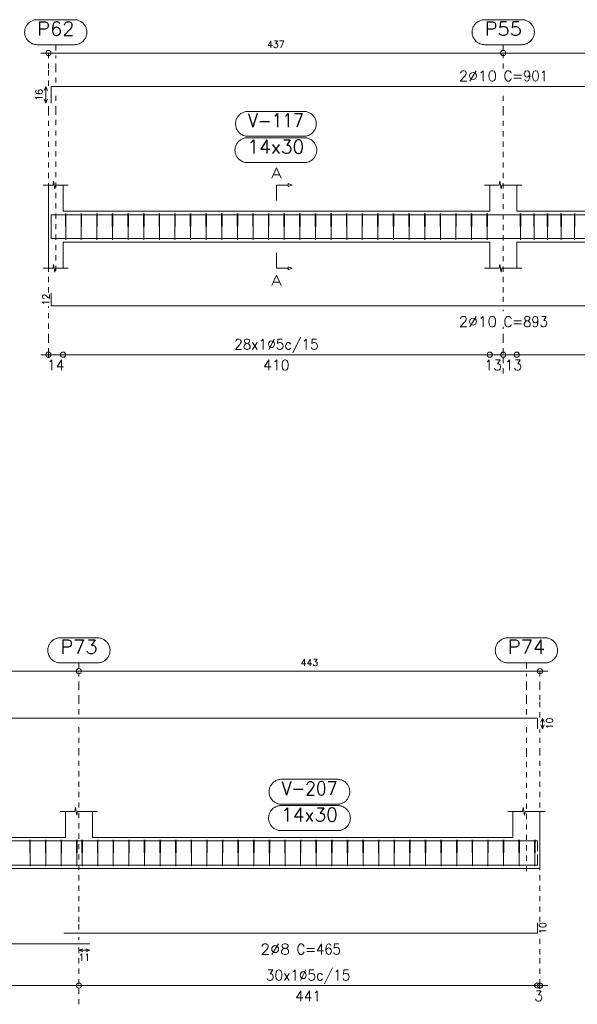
# Model space of a CAD drawing. Header units: millimetres. Extents: x -80 to 444, y 0 to 170.
# Tile 64 of 133: x 133 to 143, y 91 to 110. Entities that reach past the tile are written whole.
import ezdxf
from ezdxf.enums import TextEntityAlignment as Align

# ---------------------------------------------------------------- set-up
doc = ezdxf.new("R2010")
doc.units = ezdxf.units.MM
doc.linetypes.add('CYPE_PUNTO', pattern=[0.075, 0, -0.075])
for name, color, linetype, lineweight in [('ARM_COMPRIMENTOS', 3, 'Continuous', 0), ('ARM_DENTRO_VIGA', 4, 'Continuous', 15), ('ARM_ESTRIBOS', 3, 'Continuous', 0), ('ARM_TEXTOS', 3, 'Continuous', 0), ('COT_ARM', 3, 'Continuous', 0), ('COT_COTAS', 3, 'Continuous', 0), ('COT_EST', 3, 'Continuous', 0), ('COT_LIN_APOIOS', 2, 'CYPE_PUNTO', 0), ('COT_LIN_AUX_COTA', 2, 'CYPE_PUNTO', 0), ('MARCAS_PLANTA', 3, 'Continuous', 0), ('REF_NOME', 3, 'Continuous', 0), ('REF_REFERENCIA', 3, 'Continuous', 0), ('SEC_CONTORNOS', 2, 'Continuous', 9), ('TEXTO_COT_ARM', 3, 'Continuous', 0), ('TEXTO_REF_NOME', 3, 'Continuous', 0), ('TEXTO_REF_REFERENCIA', 3, 'Continuous', 0), ('TXT_COMP', 3, 'Continuous', 0), ('TXT_EST', 3, 'Continuous', 0)]:
    doc.layers.add(name, color=color, linetype=linetype, lineweight=lineweight)
doc.styles.add('CYPETXT', font='romans', dxfattribs={"height": 0.2})

msp = doc.modelspace()

# ---------------------------------------------------------------- linework, layer by layer
at = {"layer": 'ARM_COMPRIMENTOS'}
for p, q in [((133.018, 109.0881), (132.988, 109.0131)), ((133.018, 109.0881), (133.048, 109.0131)), ((133.018, 108.7681), (133.018, 109.0881)), ((133.018, 108.7681), (132.988, 108.8431)), ((133.018, 108.7681), (133.048, 108.8431)), ((142.5631, 96.9495), (142.5331, 96.8745)), ((142.5631, 96.9495), (142.5931, 96.8745)), ((142.5631, 96.9495), (142.5631, 96.7495)), ((142.5631, 96.7495), (142.5331, 96.8245)), ((142.5631, 96.7495), (142.5931, 96.8245))]:
    msp.add_line(p, q, dxfattribs=at)
at = {"layer": 'ARM_DENTRO_VIGA'}
for points in [[(133.118, 108.7681), (133.118, 109.0881), (150.498, 109.0881), (150.498, 108.7681)], [(133.118, 106.3059), (133.118, 106.6259), (150.498, 106.6259), (150.498, 106.3059)], [(133.118, 106.4059), (133.118, 106.1659), (150.498, 106.1659), (150.498, 106.4059)], [(133.118, 105.1159), (133.118, 104.8759), (150.498, 104.8759), (150.498, 105.1159)], [(119.1631, 96.9495), (142.4631, 96.9495), (142.4631, 96.7495)], [(119.1631, 94.593), (142.4631, 94.593), (142.4631, 94.393)], [(133.3631, 94.129), (142.4631, 94.129), (142.4631, 94.329)], [(116.3631, 94.129), (133.8631, 94.129)], [(133.3631, 92.8185), (142.4631, 92.8185), (142.4631, 93.0185)], [(116.3631, 92.6185), (133.8631, 92.6185)]]:
    msp.add_lwpolyline(points, dxfattribs=at)
at = {"layer": 'ARM_ESTRIBOS'}
for points in [[(133.404, 106.5969), (133.404, 106.6459), (133.399, 106.1459), (133.394, 106.6459), (133.394, 106.6159), (133.394, 106.5669)], [(133.704, 106.5969), (133.704, 106.6459), (133.699, 106.1459), (133.694, 106.6459), (133.694, 106.6159), (133.694, 106.5669)], [(134.004, 106.5969), (134.004, 106.6459), (133.999, 106.1459), (133.994, 106.6459), (133.994, 106.6159), (133.994, 106.5669)], [(134.304, 106.5969), (134.304, 106.6459), (134.299, 106.1459), (134.294, 106.6459), (134.294, 106.6159), (134.294, 106.5669)], [(134.604, 106.5969), (134.604, 106.6459), (134.599, 106.1459), (134.594, 106.6459), (134.594, 106.6159), (134.594, 106.5669)], [(134.904, 106.5969), (134.904, 106.6459), (134.899, 106.1459), (134.894, 106.6459), (134.894, 106.6159), (134.894, 106.5669)], [(135.204, 106.5969), (135.204, 106.6459), (135.199, 106.1459), (135.194, 106.6459), (135.194, 106.6159), (135.194, 106.5669)], [(135.504, 106.5969), (135.504, 106.6459), (135.499, 106.1459), (135.494, 106.6459), (135.494, 106.6159), (135.494, 106.5669)], [(135.804, 106.5969), (135.804, 106.6459), (135.799, 106.1459), (135.794, 106.6459), (135.794, 106.6159), (135.794, 106.5669)], [(136.104, 106.5969), (136.104, 106.6459), (136.099, 106.1459), (136.094, 106.6459), (136.094, 106.6159), (136.094, 106.5669)], [(136.404, 106.5969), (136.404, 106.6459), (136.399, 106.1459), (136.394, 106.6459), (136.394, 106.6159), (136.394, 106.5669)], [(136.704, 106.5969), (136.704, 106.6459), (136.699, 106.1459), (136.694, 106.6459), (136.694, 106.6159), (136.694, 106.5669)], [(137.004, 106.5969), (137.004, 106.6459), (136.999, 106.1459), (136.994, 106.6459), (136.994, 106.6159), (136.994, 106.5669)], [(137.304, 106.5969), (137.304, 106.6459), (137.299, 106.1459), (137.294, 106.6459), (137.294, 106.6159), (137.294, 106.5669)], [(137.604, 106.5969), (137.604, 106.6459), (137.599, 106.1459), (137.594, 106.6459), (137.594, 106.6159), (137.594, 106.5669)], [(137.904, 106.5969), (137.904, 106.6459), (137.899, 106.1459), (137.894, 106.6459), (137.894, 106.6159), (137.894, 106.5669)], [(138.204, 106.5969), (138.204, 106.6459), (138.199, 106.1459), (138.194, 106.6459), (138.194, 106.6159), (138.194, 106.5669)], [(138.504, 106.5969), (138.504, 106.6459), (138.499, 106.1459), (138.494, 106.6459), (138.494, 106.6159), (138.494, 106.5669)], [(138.804, 106.5969), (138.804, 106.6459), (138.799, 106.1459), (138.794, 106.6459), (138.794, 106.6159), (138.794, 106.5669)], [(139.104, 106.5969), (139.104, 106.6459), (139.099, 106.1459), (139.094, 106.6459), (139.094, 106.6159), (139.094, 106.5669)], [(139.404, 106.5969), (139.404, 106.6459), (139.399, 106.1459), (139.394, 106.6459), (139.394, 106.6159), (139.394, 106.5669)], [(139.704, 106.5969), (139.704, 106.6459), (139.699, 106.1459), (139.694, 106.6459), (139.694, 106.6159), (139.694, 106.5669)], [(140.004, 106.5969), (140.004, 106.6459), (139.999, 106.1459), (139.994, 106.6459), (139.994, 106.6159), (139.994, 106.5669)], [(140.304, 106.5969), (140.304, 106.6459), (140.299, 106.1459), (140.294, 106.6459), (140.294, 106.6159), (140.294, 106.5669)], [(140.604, 106.5969), (140.604, 106.6459), (140.599, 106.1459), (140.594, 106.6459), (140.594, 106.6159), (140.594, 106.5669)], [(140.904, 106.5969), (140.904, 106.6459), (140.899, 106.1459), (140.894, 106.6459), (140.894, 106.6159), (140.894, 106.5669)], [(141.204, 106.5969), (141.204, 106.6459), (141.199, 106.1459), (141.194, 106.6459), (141.194, 106.6159), (141.194, 106.5669)], [(141.504, 106.5969), (141.504, 106.6459), (141.499, 106.1459), (141.494, 106.6459), (141.494, 106.6159), (141.494, 106.5669)], [(142.144, 106.5969), (142.144, 106.6459), (142.139, 106.1459), (142.134, 106.6459), (142.134, 106.6159), (142.134, 106.5669)], [(142.404, 106.5969), (142.404, 106.6459), (142.399, 106.1459), (142.394, 106.6459), (142.394, 106.6159), (142.394, 106.5669)], [(142.664, 106.5969), (142.664, 106.6459), (142.659, 106.1459), (142.654, 106.6459), (142.654, 106.6159), (142.654, 106.5669)], [(142.924, 106.5969), (142.924, 106.6459), (142.919, 106.1459), (142.914, 106.6459), (142.914, 106.6159), (142.914, 106.5669)], [(143.184, 106.5969), (143.184, 106.6459), (143.179, 106.1459), (143.174, 106.6459), (143.174, 106.6159), (143.174, 106.5669)], [(132.7191, 94.562), (132.7191, 94.611), (132.7141, 94.111), (132.7091, 94.611), (132.7091, 94.581), (132.7091, 94.532)], [(133.0191, 94.562), (133.0191, 94.611), (133.0141, 94.111), (133.0091, 94.611), (133.0091, 94.581), (133.0091, 94.532)], [(133.3191, 94.562), (133.3191, 94.611), (133.3141, 94.111), (133.3091, 94.611), (133.3091, 94.581), (133.3091, 94.532)], [(133.6191, 94.562), (133.6191, 94.611), (133.6141, 94.111), (133.6091, 94.611), (133.6091, 94.581), (133.6091, 94.532)], [(133.7191, 94.562), (133.7191, 94.611), (133.7141, 94.111), (133.7091, 94.611), (133.7091, 94.581), (133.7091, 94.532)], [(134.0191, 94.562), (134.0191, 94.611), (134.0141, 94.111), (134.0091, 94.611), (134.0091, 94.581), (134.0091, 94.532)], [(134.3191, 94.562), (134.3191, 94.611), (134.3141, 94.111), (134.3091, 94.611), (134.3091, 94.581), (134.3091, 94.532)], [(134.6191, 94.562), (134.6191, 94.611), (134.6141, 94.111), (134.6091, 94.611), (134.6091, 94.581), (134.6091, 94.532)], [(134.9191, 94.562), (134.9191, 94.611), (134.9141, 94.111), (134.9091, 94.611), (134.9091, 94.581), (134.9091, 94.532)], [(135.2191, 94.562), (135.2191, 94.611), (135.2141, 94.111), (135.2091, 94.611), (135.2091, 94.581), (135.2091, 94.532)], [(135.5191, 94.562), (135.5191, 94.611), (135.5141, 94.111), (135.5091, 94.611), (135.5091, 94.581), (135.5091, 94.532)], [(135.8191, 94.562), (135.8191, 94.611), (135.8141, 94.111), (135.8091, 94.611), (135.8091, 94.581), (135.8091, 94.532)], [(136.1191, 94.562), (136.1191, 94.611), (136.1141, 94.111), (136.1091, 94.611), (136.1091, 94.581), (136.1091, 94.532)], [(136.4191, 94.562), (136.4191, 94.611), (136.4141, 94.111), (136.4091, 94.611), (136.4091, 94.581), (136.4091, 94.532)], [(136.7191, 94.562), (136.7191, 94.611), (136.7141, 94.111), (136.7091, 94.611), (136.7091, 94.581), (136.7091, 94.532)], [(137.0191, 94.562), (137.0191, 94.611), (137.0141, 94.111), (137.0091, 94.611), (137.0091, 94.581), (137.0091, 94.532)], [(137.3191, 94.562), (137.3191, 94.611), (137.3141, 94.111), (137.3091, 94.611), (137.3091, 94.581), (137.3091, 94.532)], [(137.6191, 94.562), (137.6191, 94.611), (137.6141, 94.111), (137.6091, 94.611), (137.6091, 94.581), (137.6091, 94.532)], [(137.9191, 94.562), (137.9191, 94.611), (137.9141, 94.111), (137.9091, 94.611), (137.9091, 94.581), (137.9091, 94.532)], [(138.2191, 94.562), (138.2191, 94.611), (138.2141, 94.111), (138.2091, 94.611), (138.2091, 94.581), (138.2091, 94.532)], [(138.5191, 94.562), (138.5191, 94.611), (138.5141, 94.111), (138.5091, 94.611), (138.5091, 94.581), (138.5091, 94.532)], [(138.8191, 94.562), (138.8191, 94.611), (138.8141, 94.111), (138.8091, 94.611), (138.8091, 94.581), (138.8091, 94.532)], [(139.1191, 94.562), (139.1191, 94.611), (139.1141, 94.111), (139.1091, 94.611), (139.1091, 94.581), (139.1091, 94.532)], [(139.4191, 94.562), (139.4191, 94.611), (139.4141, 94.111), (139.4091, 94.611), (139.4091, 94.581), (139.4091, 94.532)], [(139.7191, 94.562), (139.7191, 94.611), (139.7141, 94.111), (139.7091, 94.611), (139.7091, 94.581), (139.7091, 94.532)], [(140.0191, 94.562), (140.0191, 94.611), (140.0141, 94.111), (140.0091, 94.611), (140.0091, 94.581), (140.0091, 94.532)], [(140.3191, 94.562), (140.3191, 94.611), (140.3141, 94.111), (140.3091, 94.611), (140.3091, 94.581), (140.3091, 94.532)], [(140.6191, 94.562), (140.6191, 94.611), (140.6141, 94.111), (140.6091, 94.611), (140.6091, 94.581), (140.6091, 94.532)], [(140.9191, 94.562), (140.9191, 94.611), (140.9141, 94.111), (140.9091, 94.611), (140.9091, 94.581), (140.9091, 94.532)], [(141.2191, 94.562), (141.2191, 94.611), (141.2141, 94.111), (141.2091, 94.611), (141.2091, 94.581), (141.2091, 94.532)], [(141.5191, 94.562), (141.5191, 94.611), (141.5141, 94.111), (141.5091, 94.611), (141.5091, 94.581), (141.5091, 94.532)], [(141.8191, 94.562), (141.8191, 94.611), (141.8141, 94.111), (141.8091, 94.611), (141.8091, 94.581), (141.8091, 94.532)], [(142.1191, 94.562), (142.1191, 94.611), (142.1141, 94.111), (142.1091, 94.611), (142.1091, 94.581), (142.1091, 94.532)], [(142.4191, 94.562), (142.4191, 94.611), (142.4141, 94.111), (142.4091, 94.611), (142.4091, 94.581), (142.4091, 94.532)]]:
    msp.add_lwpolyline(points, dxfattribs=at)
at = {"layer": 'COT_ARM'}
for p, q in [((133.6531, 92.491), (133.7281, 92.521)), ((133.8631, 92.491), (133.7881, 92.521)), ((133.6531, 92.491), (133.7281, 92.461)), ((133.6531, 92.491), (133.8631, 92.491)), ((133.8631, 92.491), (133.7881, 92.461))]:
    msp.add_line(p, q, dxfattribs=at)
at = {"layer": 'COT_COTAS'}
for points in [[(132.918, 109.7331), (141.808, 109.7331), (150.698, 109.7331)], [(94.0831, 97.8545), (95.5731, 97.8545), (101.7731, 97.8545), (107.8531, 97.8545), (116.5731, 97.8545), (125.1731, 97.8545), (133.6531, 97.8545), (142.6631, 97.8545)]]:
    msp.add_lwpolyline(points, dxfattribs=at)
for centre in [(133.068, 109.7331), (141.808, 109.7331), (133.6531, 97.8545), (142.5131, 97.8545)]:
    msp.add_circle(centre, 0.05, dxfattribs=at)
at = {"layer": 'COT_EST'}
for points in [[(132.918, 103.9359), (133.348, 103.9359), (141.548, 103.9359), (141.808, 103.9359), (142.068, 103.9359), (150.268, 103.9359), (150.698, 103.9359)], [(94.0831, 91.8135), (94.2831, 91.8135), (95.4331, 91.8135), (95.5731, 91.8135), (95.7131, 91.8135), (101.7731, 91.8135), (107.8531, 91.8135), (116.5731, 91.8135), (125.1731, 91.8135), (133.6531, 91.8135), (142.4631, 91.8135), (142.6631, 91.8135)]]:
    msp.add_lwpolyline(points, dxfattribs=at)
for centre in [(133.068, 103.9359), (133.348, 103.9359), (141.548, 103.9359), (141.808, 103.9359), (142.068, 103.9359), (133.6531, 91.8135), (142.4631, 91.8135), (142.5131, 91.8135)]:
    msp.add_circle(centre, 0.05, dxfattribs=at)
at = {"layer": 'COT_LIN_APOIOS'}
for p, q in [((141.808, 109.4331), (141.808, 109.7081)), ((141.808, 104.7709), (141.808, 104.8009)), ((141.808, 103.5759), (141.808, 103.9109)), ((133.6531, 92.6935), (133.6531, 92.7435)), ((133.6531, 91.8385), (133.6531, 92.4135)), ((133.6531, 91.4535), (133.6531, 91.7885))]:
    msp.add_line(p, q, dxfattribs=at)
for points in [[(133.068, 109.1031), (133.068, 109.4331), (133.068, 109.7081), (133.068, 109.7331)], [(141.808, 104.9509), (141.808, 105.1309), (141.808, 108.6119), (141.808, 109.0131)], [(133.068, 105.1309), (133.068, 108.6119), (133.068, 108.7531)], [(133.068, 103.8759), (133.068, 103.9109), (133.068, 103.9609), (133.068, 104.2359), (133.068, 104.8609)], [(141.808, 103.9609), (141.808, 104.2359), (141.808, 104.4709)], [(133.6531, 97.0245), (133.6531, 97.2945), (133.6531, 97.5545), (133.6531, 97.8295)], [(142.5131, 96.9645), (142.5131, 97.2945), (142.5131, 97.5545), (142.5131, 97.8295), (142.5131, 97.8545)], [(133.6531, 92.8935), (133.6531, 93.0335), (133.6531, 96.277), (133.6531, 96.8745)], [(142.5131, 93.0335), (142.5131, 96.277), (142.5131, 96.7345)], [(142.5131, 91.7535), (142.5131, 91.7885), (142.5131, 91.8385), (142.5131, 92.4135), (142.5131, 92.8035)], [(133.6531, 92.4377), (133.6531, 92.461), (133.6531, 92.521), (133.6531, 92.5435)]]:
    msp.add_lwpolyline(points, dxfattribs=at)
at = {"layer": 'COT_LIN_AUX_COTA'}
for p, q in [((133.208, 109.7831), (133.208, 109.8931)), ((141.808, 109.7831), (141.808, 109.8931)), ((133.6531, 97.9045), (133.6531, 98.0145)), ((142.2531, 97.9045), (142.2531, 98.0145))]:
    msp.add_line(p, q, dxfattribs=at)
for points in [[(133.208, 109.1631), (133.208, 109.4331), (133.208, 109.6831)], [(133.208, 105.5459), (133.208, 108.6119), (133.208, 109.0131)], [(142.2531, 97.0245), (142.2531, 97.2945), (142.2531, 97.5545), (142.2531, 97.8045)], [(142.2531, 94.011), (142.2531, 96.277), (142.2531, 96.8745)]]:
    msp.add_lwpolyline(points, dxfattribs=at)
at = {"layer": 'MARCAS_PLANTA'}
for points in [[(137.448, 106.8959), (137.448, 107.1959), (137.673, 107.1959), (137.673, 107.2259), (137.748, 107.1959), (137.673, 107.1659), (137.673, 107.1959)], [(137.448, 105.8959), (137.448, 105.5959), (137.673, 105.5959), (137.673, 105.6259), (137.748, 105.5959), (137.673, 105.5659), (137.673, 105.5959)]]:
    msp.add_lwpolyline(points, dxfattribs=at)
at = {"layer": 'REF_NOME'}
for points in [[(137.974, 108.6119), (137.99, 108.6113), (138.006, 108.6097), (138.0218, 108.6071), (138.0374, 108.6033), (138.0527, 108.5986), (138.0677, 108.5928), (138.0822, 108.5861), (138.0963, 108.5784), (138.1098, 108.5697), (138.1227, 108.5602), (138.135, 108.5499), (138.1465, 108.5387), (138.1573, 108.5268), (138.1672, 108.5142), (138.1763, 108.501), (138.1845, 108.4872), (138.1917, 108.4729), (138.198, 108.4581), (138.2032, 108.443), (138.2075, 108.4275), (138.2107, 108.4118), (138.2128, 108.3959), (138.2139, 108.3799), (138.2139, 108.3639), (138.2128, 108.3479), (138.2107, 108.332), (138.2075, 108.3162), (138.2032, 108.3008), (138.198, 108.2856), (138.1917, 108.2709), (138.1845, 108.2565), (138.1763, 108.2427), (138.1672, 108.2295), (138.1573, 108.2169), (138.1465, 108.205), (138.135, 108.1939), (138.1227, 108.1835), (138.1098, 108.174), (138.0963, 108.1654), (138.0822, 108.1577), (138.0677, 108.1509), (138.0527, 108.1452), (138.0374, 108.1404), (138.0218, 108.1367), (138.006, 108.134), (137.99, 108.1324), (137.974, 108.1319), (136.902, 108.1319), (136.886, 108.1324), (136.87, 108.134), (136.8542, 108.1367), (136.8386, 108.1404), (136.8233, 108.1452), (136.8083, 108.1509), (136.7938, 108.1577), (136.7797, 108.1654), (136.7662, 108.174), (136.7533, 108.1835), (136.741, 108.1939), (136.7295, 108.205), (136.7187, 108.2169), (136.7088, 108.2295), (136.6997, 108.2427), (136.6915, 108.2565), (136.6843, 108.2709), (136.678, 108.2856), (136.6728, 108.3008), (136.6685, 108.3162), (136.6653, 108.332), (136.6632, 108.3479), (136.6621, 108.3639), (136.6621, 108.3799), (136.6632, 108.3959), (136.6653, 108.4118), (136.6685, 108.4275), (136.6728, 108.443), (136.678, 108.4581), (136.6843, 108.4729), (136.6915, 108.4872), (136.6997, 108.501), (136.7088, 108.5142), (136.7187, 108.5268), (136.7295, 108.5387), (136.741, 108.5499), (136.7533, 108.5602), (136.7662, 108.5697), (136.7797, 108.5784), (136.7938, 108.5861), (136.8083, 108.5928), (136.8233, 108.5986), (136.8386, 108.6033), (136.8542, 108.6071), (136.87, 108.6097), (136.886, 108.6113), (136.902, 108.6119), (137.974, 108.6119)], [(137.984, 108.1059), (138, 108.1053), (138.016, 108.1037), (138.0318, 108.1011), (138.0474, 108.0973), (138.0627, 108.0926), (138.0777, 108.0868), (138.0922, 108.0801), (138.1063, 108.0724), (138.1198, 108.0637), (138.1327, 108.0542), (138.145, 108.0439), (138.1565, 108.0327), (138.1673, 108.0208), (138.1772, 108.0082), (138.1863, 107.995), (138.1945, 107.9812), (138.2017, 107.9669), (138.208, 107.9521), (138.2132, 107.937), (138.2175, 107.9215), (138.2207, 107.9058), (138.2228, 107.8899), (138.2239, 107.8739), (138.2239, 107.8579), (138.2228, 107.8419), (138.2207, 107.826), (138.2175, 107.8102), (138.2132, 107.7948), (138.208, 107.7796), (138.2017, 107.7649), (138.1945, 107.7505), (138.1863, 107.7367), (138.1772, 107.7235), (138.1673, 107.7109), (138.1565, 107.699), (138.145, 107.6879), (138.1327, 107.6775), (138.1198, 107.668), (138.1063, 107.6594), (138.0922, 107.6517), (138.0777, 107.6449), (138.0627, 107.6392), (138.0474, 107.6344), (138.0318, 107.6307), (138.016, 107.628), (138, 107.6264), (137.984, 107.6259), (136.892, 107.6259), (136.876, 107.6264), (136.86, 107.628), (136.8442, 107.6307), (136.8286, 107.6344), (136.8133, 107.6392), (136.7983, 107.6449), (136.7838, 107.6517), (136.7697, 107.6594), (136.7562, 107.668), (136.7433, 107.6775), (136.731, 107.6879), (136.7195, 107.699), (136.7087, 107.7109), (136.6988, 107.7235), (136.6897, 107.7367), (136.6815, 107.7505), (136.6743, 107.7649), (136.668, 107.7796), (136.6628, 107.7948), (136.6585, 107.8102), (136.6553, 107.826), (136.6532, 107.8419), (136.6521, 107.8579), (136.6521, 107.8739), (136.6532, 107.8899), (136.6553, 107.9058), (136.6585, 107.9215), (136.6628, 107.937), (136.668, 107.9521), (136.6743, 107.9669), (136.6815, 107.9812), (136.6897, 107.995), (136.6988, 108.0082), (136.7087, 108.0208), (136.7195, 108.0327), (136.731, 108.0439), (136.7433, 108.0542), (136.7562, 108.0637), (136.7697, 108.0724), (136.7838, 108.0801), (136.7983, 108.0868), (136.8133, 108.0926), (136.8286, 108.0973), (136.8442, 108.1011), (136.86, 108.1037), (136.876, 108.1053), (136.892, 108.1059), (137.984, 108.1059)], [(138.6191, 95.777), (138.6351, 95.7765), (138.6511, 95.7748), (138.6669, 95.7722), (138.6825, 95.7685), (138.6978, 95.7637), (138.7128, 95.7579), (138.7274, 95.7512), (138.7414, 95.7435), (138.7549, 95.7349), (138.7678, 95.7253), (138.7801, 95.715), (138.7916, 95.7038), (138.8024, 95.6919), (138.8123, 95.6794), (138.8214, 95.6661), (138.8296, 95.6523), (138.8368, 95.638), (138.8431, 95.6232), (138.8483, 95.6081), (138.8526, 95.5926), (138.8558, 95.5769), (138.8579, 95.561), (138.859, 95.545), (138.859, 95.529), (138.8579, 95.513), (138.8558, 95.4971), (138.8526, 95.4814), (138.8483, 95.4659), (138.8431, 95.4507), (138.8368, 95.436), (138.8296, 95.4216), (138.8214, 95.4078), (138.8123, 95.3946), (138.8024, 95.382), (138.7916, 95.3701), (138.7801, 95.359), (138.7678, 95.3486), (138.7549, 95.3391), (138.7414, 95.3305), (138.7274, 95.3228), (138.7128, 95.316), (138.6978, 95.3103), (138.6825, 95.3055), (138.6669, 95.3018), (138.6511, 95.2991), (138.6351, 95.2975), (138.6191, 95.297), (137.5471, 95.297), (137.5311, 95.2975), (137.5151, 95.2991), (137.4993, 95.3018), (137.4837, 95.3055), (137.4684, 95.3103), (137.4534, 95.316), (137.4389, 95.3228), (137.4248, 95.3305), (137.4113, 95.3391), (137.3984, 95.3486), (137.3861, 95.359), (137.3746, 95.3701), (137.3638, 95.382), (137.3539, 95.3946), (137.3448, 95.4078), (137.3366, 95.4216), (137.3294, 95.436), (137.3231, 95.4507), (137.3179, 95.4659), (137.3136, 95.4814), (137.3105, 95.4971), (137.3083, 95.513), (137.3072, 95.529), (137.3072, 95.545), (137.3083, 95.561), (137.3105, 95.5769), (137.3136, 95.5926), (137.3179, 95.6081), (137.3231, 95.6232), (137.3294, 95.638), (137.3366, 95.6523), (137.3448, 95.6661), (137.3539, 95.6794), (137.3638, 95.6919), (137.3746, 95.7038), (137.3861, 95.715), (137.3984, 95.7253), (137.4113, 95.7349), (137.4248, 95.7435), (137.4389, 95.7512), (137.4534, 95.7579), (137.4684, 95.7637), (137.4837, 95.7685), (137.4993, 95.7722), (137.5151, 95.7748), (137.5311, 95.7765), (137.5471, 95.777), (138.6191, 95.777)], [(138.6291, 95.271), (138.6451, 95.2705), (138.6611, 95.2688), (138.6769, 95.2662), (138.6925, 95.2625), (138.7078, 95.2577), (138.7228, 95.2519), (138.7374, 95.2452), (138.7514, 95.2375), (138.7649, 95.2289), (138.7778, 95.2193), (138.7901, 95.209), (138.8016, 95.1978), (138.8124, 95.1859), (138.8223, 95.1734), (138.8314, 95.1601), (138.8396, 95.1463), (138.8468, 95.132), (138.8531, 95.1172), (138.8583, 95.1021), (138.8626, 95.0866), (138.8658, 95.0709), (138.8679, 95.055), (138.869, 95.039), (138.869, 95.023), (138.8679, 95.007), (138.8658, 94.9911), (138.8626, 94.9754), (138.8583, 94.9599), (138.8531, 94.9447), (138.8468, 94.93), (138.8396, 94.9156), (138.8314, 94.9018), (138.8223, 94.8886), (138.8124, 94.876), (138.8016, 94.8641), (138.7901, 94.853), (138.7778, 94.8426), (138.7649, 94.8331), (138.7514, 94.8245), (138.7374, 94.8168), (138.7228, 94.81), (138.7078, 94.8043), (138.6925, 94.7995), (138.6769, 94.7958), (138.6611, 94.7931), (138.6451, 94.7915), (138.6291, 94.791), (137.5371, 94.791), (137.5211, 94.7915), (137.5051, 94.7931), (137.4893, 94.7958), (137.4737, 94.7995), (137.4584, 94.8043), (137.4434, 94.81), (137.4289, 94.8168), (137.4148, 94.8245), (137.4013, 94.8331), (137.3884, 94.8426), (137.3761, 94.853), (137.3646, 94.8641), (137.3538, 94.876), (137.3439, 94.8886), (137.3348, 94.9018), (137.3266, 94.9156), (137.3194, 94.93), (137.3131, 94.9447), (137.3079, 94.9599), (137.3036, 94.9754), (137.3005, 94.9911), (137.2983, 95.007), (137.2972, 95.023), (137.2972, 95.039), (137.2983, 95.055), (137.3005, 95.0709), (137.3036, 95.0866), (137.3079, 95.1021), (137.3131, 95.1172), (137.3194, 95.132), (137.3266, 95.1463), (137.3348, 95.1601), (137.3439, 95.1734), (137.3538, 95.1859), (137.3646, 95.1978), (137.3761, 95.209), (137.3884, 95.2193), (137.4013, 95.2289), (137.4148, 95.2375), (137.4289, 95.2452), (137.4434, 95.2519), (137.4584, 95.2577), (137.4737, 95.2625), (137.4893, 95.2662), (137.5051, 95.2688), (137.5211, 95.2705), (137.5371, 95.271), (138.6291, 95.271)]]:
    msp.add_lwpolyline(points, close=True, dxfattribs=at)
at = {"layer": 'REF_REFERENCIA'}
for points in [[(133.566, 110.3731), (133.582, 110.3726), (133.598, 110.371), (133.6138, 110.3683), (133.6294, 110.3646), (133.6447, 110.3598), (133.6597, 110.3541), (133.6742, 110.3473), (133.6883, 110.3396), (133.7018, 110.331), (133.7147, 110.3215), (133.727, 110.3111), (133.7385, 110.3), (133.7493, 110.2881), (133.7592, 110.2755), (133.7683, 110.2623), (133.7765, 110.2485), (133.7837, 110.2341), (133.79, 110.2194), (133.7952, 110.2042), (133.7995, 110.1888), (133.8027, 110.173), (133.8048, 110.1571), (133.8059, 110.1411), (133.8059, 110.1251), (133.8048, 110.1091), (133.8027, 110.0932), (133.7995, 110.0775), (133.7952, 110.062), (133.79, 110.0469), (133.7837, 110.0321), (133.7765, 110.0178), (133.7683, 110.004), (133.7592, 109.9908), (133.7493, 109.9782), (133.7385, 109.9663), (133.727, 109.9551), (133.7147, 109.9448), (133.7018, 109.9353), (133.6883, 109.9266), (133.6742, 109.9189), (133.6597, 109.9122), (133.6447, 109.9064), (133.6294, 109.9017), (133.6138, 109.8979), (133.598, 109.8953), (133.582, 109.8937), (133.566, 109.8931), (132.85, 109.8931), (132.834, 109.8937), (132.818, 109.8953), (132.8022, 109.8979), (132.7866, 109.9017), (132.7713, 109.9064), (132.7563, 109.9122), (132.7418, 109.9189), (132.7277, 109.9266), (132.7142, 109.9353), (132.7013, 109.9448), (132.689, 109.9551), (132.6775, 109.9663), (132.6667, 109.9782), (132.6568, 109.9908), (132.6477, 110.004), (132.6395, 110.0178), (132.6323, 110.0321), (132.626, 110.0469), (132.6208, 110.062), (132.6165, 110.0775), (132.6133, 110.0932), (132.6112, 110.1091), (132.6101, 110.1251), (132.6101, 110.1411), (132.6112, 110.1571), (132.6133, 110.173), (132.6165, 110.1888), (132.6208, 110.2042), (132.626, 110.2194), (132.6323, 110.2341), (132.6395, 110.2485), (132.6477, 110.2623), (132.6568, 110.2755), (132.6667, 110.2881), (132.6775, 110.3), (132.689, 110.3111), (132.7013, 110.3215), (132.7142, 110.331), (132.7277, 110.3396), (132.7418, 110.3473), (132.7563, 110.3541), (132.7713, 110.3598), (132.7866, 110.3646), (132.8022, 110.3683), (132.818, 110.371), (132.834, 110.3726), (132.85, 110.3731), (133.566, 110.3731)], [(142.166, 110.3731), (142.182, 110.3726), (142.198, 110.371), (142.2138, 110.3683), (142.2294, 110.3646), (142.2447, 110.3598), (142.2597, 110.3541), (142.2742, 110.3473), (142.2883, 110.3396), (142.3018, 110.331), (142.3147, 110.3215), (142.327, 110.3111), (142.3385, 110.3), (142.3493, 110.2881), (142.3592, 110.2755), (142.3683, 110.2623), (142.3765, 110.2485), (142.3837, 110.2341), (142.39, 110.2194), (142.3952, 110.2042), (142.3995, 110.1888), (142.4027, 110.173), (142.4048, 110.1571), (142.4059, 110.1411), (142.4059, 110.1251), (142.4048, 110.1091), (142.4027, 110.0932), (142.3995, 110.0775), (142.3952, 110.062), (142.39, 110.0469), (142.3837, 110.0321), (142.3765, 110.0178), (142.3683, 110.004), (142.3592, 109.9908), (142.3493, 109.9782), (142.3385, 109.9663), (142.327, 109.9551), (142.3147, 109.9448), (142.3018, 109.9353), (142.2883, 109.9266), (142.2742, 109.9189), (142.2597, 109.9122), (142.2447, 109.9064), (142.2294, 109.9017), (142.2138, 109.8979), (142.198, 109.8953), (142.182, 109.8937), (142.166, 109.8931), (141.45, 109.8931), (141.434, 109.8937), (141.418, 109.8953), (141.4022, 109.8979), (141.3866, 109.9017), (141.3713, 109.9064), (141.3563, 109.9122), (141.3418, 109.9189), (141.3277, 109.9266), (141.3142, 109.9353), (141.3013, 109.9448), (141.289, 109.9551), (141.2775, 109.9663), (141.2667, 109.9782), (141.2568, 109.9908), (141.2477, 110.004), (141.2395, 110.0178), (141.2323, 110.0321), (141.226, 110.0469), (141.2208, 110.062), (141.2165, 110.0775), (141.2133, 110.0932), (141.2112, 110.1091), (141.2101, 110.1251), (141.2101, 110.1411), (141.2112, 110.1571), (141.2133, 110.173), (141.2165, 110.1888), (141.2208, 110.2042), (141.226, 110.2194), (141.2323, 110.2341), (141.2395, 110.2485), (141.2477, 110.2623), (141.2568, 110.2755), (141.2667, 110.2881), (141.2775, 110.3), (141.289, 110.3111), (141.3013, 110.3215), (141.3142, 110.331), (141.3277, 110.3396), (141.3418, 110.3473), (141.3563, 110.3541), (141.3713, 110.3598), (141.3866, 110.3646), (141.4022, 110.3683), (141.418, 110.371), (141.434, 110.3726), (141.45, 110.3731), (142.166, 110.3731)], [(134.0111, 98.4945), (134.0271, 98.494), (134.0431, 98.4923), (134.0589, 98.4897), (134.0745, 98.486), (134.0898, 98.4812), (134.1048, 98.4754), (134.1194, 98.4687), (134.1334, 98.461), (134.1469, 98.4524), (134.1598, 98.4428), (134.1721, 98.4325), (134.1836, 98.4213), (134.1944, 98.4094), (134.2043, 98.3969), (134.2134, 98.3836), (134.2216, 98.3698), (134.2288, 98.3555), (134.2351, 98.3407), (134.2403, 98.3256), (134.2446, 98.3101), (134.2478, 98.2944), (134.2499, 98.2785), (134.251, 98.2625), (134.251, 98.2465), (134.2499, 98.2305), (134.2478, 98.2146), (134.2446, 98.1989), (134.2403, 98.1834), (134.2351, 98.1682), (134.2288, 98.1535), (134.2216, 98.1391), (134.2134, 98.1253), (134.2043, 98.1121), (134.1944, 98.0995), (134.1836, 98.0876), (134.1721, 98.0765), (134.1598, 98.0661), (134.1469, 98.0566), (134.1334, 98.048), (134.1194, 98.0403), (134.1048, 98.0335), (134.0898, 98.0278), (134.0745, 98.023), (134.0589, 98.0193), (134.0431, 98.0166), (134.0271, 98.015), (134.0111, 98.0145), (133.2951, 98.0145), (133.2791, 98.015), (133.2631, 98.0166), (133.2473, 98.0193), (133.2317, 98.023), (133.2164, 98.0278), (133.2014, 98.0335), (133.1869, 98.0403), (133.1728, 98.048), (133.1593, 98.0566), (133.1464, 98.0661), (133.1341, 98.0765), (133.1226, 98.0876), (133.1118, 98.0995), (133.1019, 98.1121), (133.0928, 98.1253), (133.0846, 98.1391), (133.0774, 98.1535), (133.0711, 98.1682), (133.0659, 98.1834), (133.0616, 98.1989), (133.0585, 98.2146), (133.0563, 98.2305), (133.0552, 98.2465), (133.0552, 98.2625), (133.0563, 98.2785), (133.0585, 98.2944), (133.0616, 98.3101), (133.0659, 98.3256), (133.0711, 98.3407), (133.0774, 98.3555), (133.0846, 98.3698), (133.0928, 98.3836), (133.1019, 98.3969), (133.1118, 98.4094), (133.1226, 98.4213), (133.1341, 98.4325), (133.1464, 98.4428), (133.1593, 98.4524), (133.1728, 98.461), (133.1869, 98.4687), (133.2014, 98.4754), (133.2164, 98.4812), (133.2317, 98.486), (133.2473, 98.4897), (133.2631, 98.4923), (133.2791, 98.494), (133.2951, 98.4945), (134.0111, 98.4945)], [(142.6111, 98.4945), (142.6271, 98.494), (142.6431, 98.4923), (142.6589, 98.4897), (142.6745, 98.486), (142.6898, 98.4812), (142.7048, 98.4754), (142.7194, 98.4687), (142.7334, 98.461), (142.7469, 98.4524), (142.7598, 98.4428), (142.7721, 98.4325), (142.7836, 98.4213), (142.7944, 98.4094), (142.8043, 98.3969), (142.8134, 98.3836), (142.8216, 98.3698), (142.8288, 98.3555), (142.8351, 98.3407), (142.8403, 98.3256), (142.8446, 98.3101), (142.8478, 98.2944), (142.8499, 98.2785), (142.851, 98.2625), (142.851, 98.2465), (142.8499, 98.2305), (142.8478, 98.2146), (142.8446, 98.1989), (142.8403, 98.1834), (142.8351, 98.1682), (142.8288, 98.1535), (142.8216, 98.1391), (142.8134, 98.1253), (142.8043, 98.1121), (142.7944, 98.0995), (142.7836, 98.0876), (142.7721, 98.0765), (142.7598, 98.0661), (142.7469, 98.0566), (142.7334, 98.048), (142.7194, 98.0403), (142.7048, 98.0335), (142.6898, 98.0278), (142.6745, 98.023), (142.6589, 98.0193), (142.6431, 98.0166), (142.6271, 98.015), (142.6111, 98.0145), (141.8951, 98.0145), (141.8791, 98.015), (141.8631, 98.0166), (141.8473, 98.0193), (141.8317, 98.023), (141.8164, 98.0278), (141.8014, 98.0335), (141.7869, 98.0403), (141.7728, 98.048), (141.7593, 98.0566), (141.7464, 98.0661), (141.7341, 98.0765), (141.7226, 98.0876), (141.7118, 98.0995), (141.7019, 98.1121), (141.6928, 98.1253), (141.6846, 98.1391), (141.6774, 98.1535), (141.6711, 98.1682), (141.6659, 98.1834), (141.6616, 98.1989), (141.6585, 98.2146), (141.6563, 98.2305), (141.6552, 98.2465), (141.6552, 98.2625), (141.6563, 98.2785), (141.6585, 98.2944), (141.6616, 98.3101), (141.6659, 98.3256), (141.6711, 98.3407), (141.6774, 98.3555), (141.6846, 98.3698), (141.6928, 98.3836), (141.7019, 98.3969), (141.7118, 98.4094), (141.7226, 98.4213), (141.7341, 98.4325), (141.7464, 98.4428), (141.7593, 98.4524), (141.7728, 98.461), (141.7869, 98.4687), (141.8014, 98.4754), (141.8164, 98.4812), (141.8317, 98.486), (141.8473, 98.4897), (141.8631, 98.4923), (141.8791, 98.494), (141.8951, 98.4945), (142.6111, 98.4945)]]:
    msp.add_lwpolyline(points, close=True, dxfattribs=at)
at = {"layer": 'SEC_CONTORNOS'}
for p, q in [((133.068, 106.6959), (133.068, 107.1959)), ((133.348, 106.6959), (133.348, 107.1959)), ((141.548, 106.6959), (141.548, 107.1959)), ((142.068, 106.6959), (142.068, 107.1959)), ((133.068, 106.0959), (133.068, 106.6959)), ((133.348, 106.6959), (141.548, 106.6959)), ((142.068, 106.6959), (150.268, 106.6959)), ((133.348, 106.0959), (141.548, 106.0959)), ((133.348, 105.5959), (133.348, 106.0959)), ((141.548, 105.5959), (141.548, 106.0959)), ((142.068, 106.0959), (150.268, 106.0959)), ((142.068, 105.5959), (142.068, 106.0959)), ((133.3931, 94.661), (133.3931, 95.161)), ((133.9131, 94.661), (133.9131, 95.161)), ((141.9931, 94.661), (141.9931, 95.161)), ((125.4331, 94.661), (133.3931, 94.661)), ((133.9131, 94.661), (141.9931, 94.661)), ((141.9931, 94.061), (142.5131, 94.061))]:
    msp.add_line(p, q, dxfattribs=at)
for points in [[(132.968, 107.1959), (133.155, 107.1959), (133.1675, 107.2709), (133.1925, 107.1209), (133.205, 107.1959), (133.448, 107.1959)], [(141.448, 107.1959), (141.731, 107.1959), (141.7435, 107.2709), (141.7685, 107.1209), (141.781, 107.1959), (142.168, 107.1959)], [(133.068, 105.5959), (133.068, 106.0959), (133.068, 106.6959)], [(132.968, 105.5959), (133.155, 105.5959), (133.1675, 105.6709), (133.1925, 105.5209), (133.205, 105.5959), (133.448, 105.5959)], [(141.448, 105.5959), (141.731, 105.5959), (141.7435, 105.6709), (141.7685, 105.5209), (141.781, 105.5959), (142.168, 105.5959)], [(133.2931, 95.161), (133.5761, 95.161), (133.5886, 95.236), (133.6136, 95.086), (133.6261, 95.161), (134.0131, 95.161)], [(141.8931, 95.161), (142.1761, 95.161), (142.1886, 95.236), (142.2136, 95.086), (142.2261, 95.161), (142.6131, 95.161)], [(142.5131, 94.061), (142.5131, 94.661), (142.5131, 95.161)], [(133.6531, 94.061), (133.9131, 94.061), (141.9931, 94.061), (142.5131, 94.061), (142.5131, 94.661)], [(125.1731, 94.061), (125.4331, 94.061), (133.3931, 94.061), (133.6531, 94.061)], [(133.3931, 94.061), (133.6531, 94.061), (133.9131, 94.061)]]:
    msp.add_lwpolyline(points, dxfattribs=at)

# ---------------------------------------------------------------- texts
at = {"layer": 'ARM_COMPRIMENTOS', "style": 'CYPETXT', "width": 0.953514}
for s, p, p2 in [('16', (132.9513, 108.8161), (132.9513, 109.0401)), ('12', (133.0847, 104.8839), (133.0847, 105.1079)), ('10', (142.7631, 96.7375), (142.7631, 96.9615)), ('10', (142.6298, 92.8065), (142.6298, 93.0305))]:
    msp.add_text(s, height=0.13333, rotation=90, dxfattribs=at).set_placement(p, p2, align=Align.FIT)
at = {"layer": 'ARM_TEXTOS', "style": 'CYPETXT'}
for s, width, p, p2 in [('2%%c10', 1.019605, (140.95, 109.1931), (141.688, 109.1931)), ('2%%c10', 1.019605, (140.95, 104.4709), (141.688, 104.4709)), ('2%%c8', 1.06875, (137.1391, 92.4135), (137.7091, 92.4135))]:
    msp.add_text(s, height=0.2, dxfattribs=dict(at, width=width)).set_placement(p, p2, align=Align.FIT)
at = {"layer": 'COT_COTAS', "style": 'CYPETXT', "width": 0.928421}
for s, p, p2 in [('437', (137.27, 109.8331), (137.606, 109.8331)), ('443', (137.9151, 97.9545), (138.2511, 97.9545))]:
    msp.add_text(s, height=0.13333, dxfattribs=at).set_placement(p, p2, align=Align.FIT)
at = {"layer": 'COT_EST', "style": 'CYPETXT'}
for s, width, p, p2 in [('14', 0.928421, (133.04, 103.6359), (133.376, 103.6359)), ('410', 0.928421, (137.196, 103.6359), (137.7, 103.6359)), ('13', 0.953514, (141.447, 103.6359), (141.783, 103.6359)), ('13', 0.953514, (141.833, 103.6359), (142.169, 103.6359)), ('441', 1.037647, (137.8061, 91.5135), (138.3101, 91.5135)), ('3', 1.037647, (142.4041, 91.5135), (142.5721, 91.5135))]:
    msp.add_text(s, height=0.2, dxfattribs=dict(at, width=width)).set_placement(p, p2, align=Align.FIT)
at = {"layer": 'MARCAS_PLANTA', "style": 'CYPETXT', "width": 1.241471}
for p, p2 in [((137.3475, 107.3259), (137.5485, 107.3259)), ((137.3475, 105.2659), (137.5485, 105.2659))]:
    msp.add_text('A', height=0.2, dxfattribs=at).set_placement(p, p2, align=Align.FIT)
at = {"layer": 'TEXTO_COT_ARM', "style": 'CYPETXT', "width": 1.138065}
msp.add_text('11', height=0.13333, dxfattribs=at).set_placement((133.6461, 92.291), (133.8701, 92.291), align=Align.FIT)
at = {"layer": 'TEXTO_REF_NOME', "style": 'CYPETXT'}
for s, width, p, p2 in [('V-117', 0.835842, (136.902, 108.3052), (137.974, 108.3052)), ('14x30', 0.91484, (136.892, 107.7992), (137.984, 107.7992)), ('V-207', 0.835842, (137.5471, 95.4703), (138.6191, 95.4703)), ('14x30', 0.91484, (137.5371, 94.9643), (138.6291, 94.9643))]:
    msp.add_text(s, height=0.26667, dxfattribs=dict(at, width=width)).set_placement(p, p2, align=Align.FIT)
at = {"layer": 'TEXTO_REF_REFERENCIA', "style": 'CYPETXT'}
for s, width, p, p2 in [('P62', 0.972155, (132.85, 110.0665), (133.566, 110.0665)), ('P55', 0.972155, (141.45, 110.0665), (142.166, 110.0665)), ('P73', 0.972155, (133.2951, 98.1878), (134.0111, 98.1878)), ('P74', 0.955678, (141.8951, 98.1878), (142.6111, 98.1878))]:
    msp.add_text(s, height=0.26667, dxfattribs=dict(at, width=width)).set_placement(p, p2, align=Align.FIT)
at = {"layer": 'TXT_COMP', "style": 'CYPETXT'}
for s, width, p, p2 in [(' C=901', 0.862941, (141.688, 109.1931), (142.666, 109.1931)), (' C=893', 0.82152, (141.688, 104.4709), (142.666, 104.4709)), (' C=465', 0.82152, (137.7091, 92.4135), (138.6871, 92.4135))]:
    msp.add_text(s, height=0.2, dxfattribs=dict(at, width=width)).set_placement(p, p2, align=Align.FIT)
at = {"layer": 'TXT_EST', "style": 'CYPETXT', "width": 0.882979}
for s, p, p2 in [('28x1%%c5c/15', (136.6365, 104.0359), (138.2595, 104.0359)), ('30x1%%c5c/15', (137.2466, 91.9135), (138.8696, 91.9135))]:
    msp.add_text(s, height=0.2, dxfattribs=at).set_placement(p, p2, align=Align.FIT)

doc.saveas('drawing.dxf')
